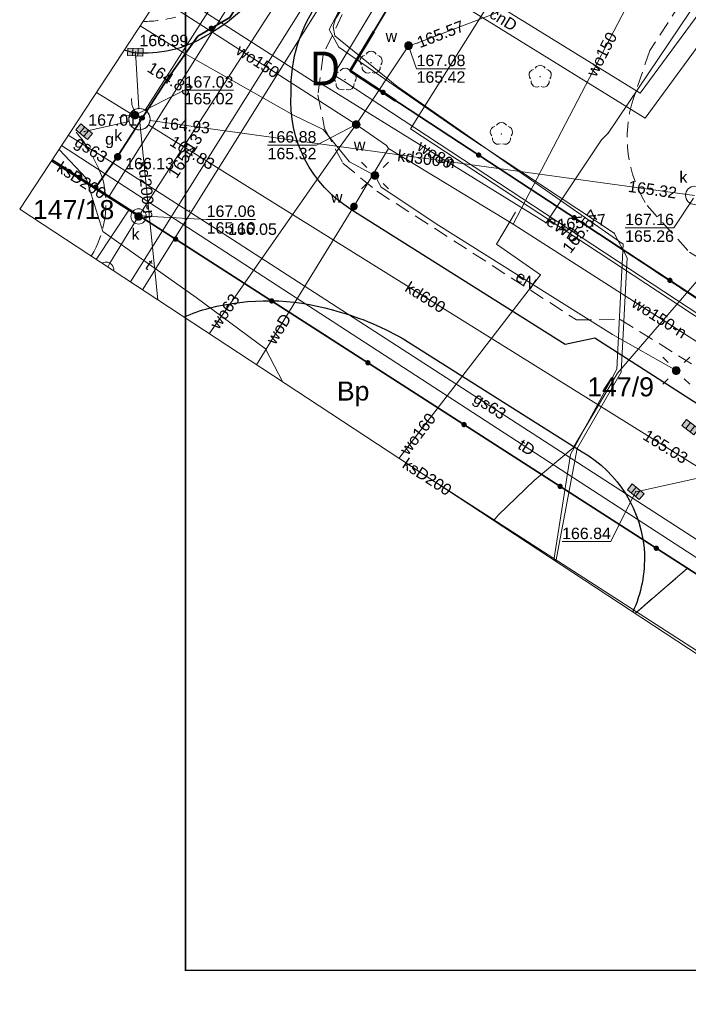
# Model space of a CAD drawing. Extents: x 7513272 to 7513487, y 5698927 to 5699090.
# Tile 1 of 12: x 7513272 to 7513316, y 5698927 to 5698992. Entities that reach past the tile are written whole.
import ezdxf
from ezdxf.enums import TextEntityAlignment as Align

# ---------------------------------------------------------------- set-up
doc = ezdxf.new("R2010")
doc.units = 0
doc.header["$PDSIZE"] = 0.75
doc.linetypes.add('PRZER2-1', pattern=[3, 2, -1])
doc.linetypes.add('PRZER3-1', pattern=[4, 3, -1])
doc.layers.get('0').update_dxf_attribs({"linetype": 'CONTINUOUS'})
for name, color, linetype, lineweight in [('1 cienka', 7, 'CONTINUOUS', 9), ('GUPGSH_O', 7, 'CONTINUOUS', 0), ('opisy', 80, 'CONTINUOUS', 5), ('RAMKA', 7, 'CONTINUOUS', 0)]:
    doc.layers.add(name, color=color, linetype=linetype, lineweight=lineweight)
for name, color, linetype, lineweight, true_color in [('GEPPGD', 7, 'CONTINUOUS', 18, 0x0a0909), ('GESDZI', 7, 'CONTINUOUS', 18, 0x008000), ('GESDZI_O', 7, 'CONTINUOUS', 0, 0x008000), ('GESKLU', 7, 'PRZER3-1', 18, 0x008000), ('GESKLU_O', 7, 'CONTINUOUS', 0, 0x008000), ('GI_OUTLINE', 7, 'CONTINUOUS', 0, 0xa5007c), ('GSLKBR', 7, 'CONTINUOUS', 18, 0x0a0909), ('GSLKOC', 7, 'PRZER2-1', 18, 0x0a0909), ('GSLKOG', 7, 'CONTINUOUS', 35, 0x0a0909), ('GSLKOU', 7, 'PRZER3-1', 18, 0x0a0909), ('GSLKRW', 7, 'CONTINUOUS', 25, 0x0a0909), ('GSPRDL', 7, 'CONTINUOUS', 18, 0x008000), ('GULCNP', 7, 'CONTINUOUS', 18, 0xd200d2), ('GULCNP_O', 7, 'CONTINUOUS', 0, 0xd200d2), ('GULENN', 1, 'CONTINUOUS', 18, 0xff0000), ('GULENN_O', 1, 'CONTINUOUS', 0, 0xff0000), ('GULEWN', 1, 'CONTINUOUS', 18, 0xff0000), ('GULEWN_O', 1, 'CONTINUOUS', 0, 0xff0000), ('GULGSP', 7, 'CONTINUOUS', 18, 0xbfbf00), ('GULGSP_O', 7, 'CONTINUOUS', 0, 0xbfbf00), ('GULKDP', 7, 'CONTINUOUS', 18, 0x803300), ('GULKDP_O', 7, 'CONTINUOUS', 0, 0x803300), ('GULKSP', 7, 'CONTINUOUS', 18, 0x803300), ('GULKSP_O', 7, 'CONTINUOUS', 0, 0x803300), ('GULTPR', 7, 'CONTINUOUS', 18, 0xff9100), ('GULTPR_O', 7, 'CONTINUOUS', 0, 0xff9100), ('GULWOP', 5, 'CONTINUOUS', 18, 0x0000ff), ('GULWOP_O', 5, 'CONTINUOUS', 0, 0x0000ff), ('GUPGNP', 7, 'CONTINUOUS', 18, 0xbfbf00), ('GUPGZA_O', 7, 'CONTINUOUS', 0, 0x0a0909), ('GUPISL', 7, 'CONTINUOUS', 18, 0x0a0909), ('GUPKDN', 7, 'CONTINUOUS', 18, 0x803300), ('GUPKKS', 7, 'CONTINUOUS', 18, 0x0a0909), ('GUPKSD', 7, 'CONTINUOUS', 18, 0x803300), ('GUPKSH_O', 7, 'CONTINUOUS', 0, 0x803300), ('GUPKWZ', 7, 'CONTINUOUS', 18, 0x0a0909), ('GUPKWZ_O', 7, 'CONTINUOUS', 0, 0x0a0909), ('GUPWSD', 5, 'CONTINUOUS', 18, 0x0000ff), ('GUPWSD_O', 5, 'CONTINUOUS', 0, 0x0000ff), ('GUPWSH_O', 5, 'CONTINUOUS', 0, 0x0000ff), ('GUPWZA_O', 7, 'CONTINUOUS', 0, 0x0a0909), ('GUSIKP', 7, 'CONTINUOUS', 18, 0x0a0909)]:
    doc.layers.add(name, color=color, linetype=linetype, lineweight=lineweight, true_color=true_color)
for name, color, linetype, true_color in [('GUPESH', 1, 'CONTINUOUS', 0xff0000), ('GUPGZA', 7, 'CONTINUOUS', 0x0a0909), ('GUPKSH', 7, 'CONTINUOUS', 0x803300), ('GUPWSH', 5, 'CONTINUOUS', 0x0000ff), ('GUPWZA', 7, 'CONTINUOUS', 0x0a0909)]:
    doc.layers.add(name, color=color, linetype=linetype, true_color=true_color)
doc.layers.add('GUPGSH', color=7, linetype='CONTINUOUS')
doc.styles.add('GEO-INFO', font='arial.ttf')

# ---------------------------------------------------------------- blocks, each defined once
blk = doc.blocks.new('SPDLP')
blk.add_hatch(color=0).paths.add_polyline_path([(-0.09, 0), (-0.085595, -0.027812), (-0.072812, -0.052901), (-0.052901, -0.072812), (-0.027812, -0.085595), (0, -0.09), (0.027812, -0.085595), (0.052901, -0.072812), (0.072812, -0.052901), (0.085595, -0.027812), (0.09, 0), (0.085595, 0.027812), (0.072812, 0.052901), (0.052901, 0.072812), (0.027812, 0.085595), (0, 0.09), (-0.027812, 0.085595), (-0.052901, 0.072812), (-0.072812, 0.052901), (-0.085595, 0.027812)])
at = {"color": 0}
for points in [[(-0.268652, 1.271938), (-0.048001, 1.40916), (0.20623, 1.462858), (0.463525, 1.426585), (0.693003, 1.304695), (0.867117, 1.11182), (0.964971, 0.871109)], [(-1.292703, 0.137547), (-1.355024, 0.389802), (-1.327532, 0.648184), (-1.213525, 0.881678), (-1.026689, 1.062258), (-0.78945, 1.168249), (-0.530282, 1.186929)], [(1.126667, 0.648554), (1.325358, 0.481106), (1.454989, 0.255912), (1.5, 0), (1.454989, -0.255912), (1.325358, -0.481106), (1.126667, -0.648554)], [(-0.530282, -1.186929), (-0.78945, -1.168249), (-1.026689, -1.062258), (-1.213525, -0.881678), (-1.327532, -0.648184), (-1.355024, -0.389802), (-1.292703, -0.137547)], [(0.964971, -0.871109), (0.867117, -1.11182), (0.693003, -1.304695), (0.463525, -1.426585), (0.20623, -1.462858), (-0.048001, -1.40916), (-0.268652, -1.271938)]]:
    blk.add_lwpolyline(points, dxfattribs=at)
blk = doc.blocks.new('KOLO')
blk.add_hatch(color=0).paths.add_polyline_path([(0, 0.5), (-0.12941, 0.482963), (-0.25, 0.433013), (-0.353553, 0.353553), (-0.433013, 0.25), (-0.482963, 0.12941), (-0.5, 0), (-0.482963, -0.12941), (-0.433013, -0.25), (-0.353553, -0.353553), (-0.25, -0.433013), (-0.12941, -0.482963), (0, -0.5), (0.12941, -0.482963), (0.25, -0.433013), (0.353553, -0.353553), (0.433013, -0.25), (0.482963, -0.12941), (0.5, 0), (0.482963, 0.12941), (0.433013, 0.25), (0.353553, 0.353553), (0.25, 0.433013), (0.12941, 0.482963)])
blk = doc.blocks.new('SLBRA')
at = {"color": 0}
for points in [[(0, 0), (-0.068148, -0.517638), (-0.267949, -1), (-0.585786, -1.414214), (-1, -1.732051)], [(1, -1.732051), (0.585786, -1.414214), (0.267949, -1), (0.068148, -0.517638), (0, 0)]]:
    blk.add_lwpolyline(points, dxfattribs=at)
blk = doc.blocks.new('OKRAG_PELNY')
at = {"true_color": 0xffffff}
blk.add_hatch(color=7, dxfattribs=at).paths.add_polyline_path([(0, 0.5), (-0.12941, 0.482963), (-0.25, 0.433013), (-0.353553, 0.353553), (-0.433013, 0.25), (-0.482963, 0.12941), (-0.5, 0), (-0.482963, -0.12941), (-0.433013, -0.25), (-0.353553, -0.353553), (-0.25, -0.433013), (-0.12941, -0.482963), (0, -0.5), (0.12941, -0.482963), (0.25, -0.433013), (0.353553, -0.353553), (0.433013, -0.25), (0.482963, -0.12941), (0.5, 0), (0.482963, 0.12941), (0.433013, 0.25), (0.353553, 0.353553), (0.25, 0.433013), (0.12941, 0.482963)])
at = {"color": 0}
blk.add_lwpolyline([(0.5, 0), (0.482963, -0.12941), (0.433013, -0.25), (0.353553, -0.353553), (0.25, -0.433013), (0.12941, -0.482963), (0, -0.5), (-0.12941, -0.482963), (-0.25, -0.433013), (-0.353553, -0.353553), (-0.433013, -0.25), (-0.482963, -0.12941), (-0.5, 0), (-0.482963, 0.12941), (-0.433013, 0.25), (-0.353553, 0.353553), (-0.25, 0.433013), (-0.12941, 0.482963), (0, 0.5), (0.12941, 0.482963), (0.25, 0.433013), (0.353553, 0.353553), (0.433013, 0.25), (0.482963, 0.12941)], close=True, dxfattribs=at)
blk = doc.blocks.new('SUSM01_01')
at = {"true_color": 0xffffff}
blk.add_hatch(color=7, dxfattribs=at).paths.add_polyline_path([(0.025882, -0.096593), (0.05, -0.086603), (0.076604, -0.064279), (0.093969, -0.034202), (0.1, 0), (0.095557, 0.029476), (0.082624, 0.056332), (0.062349, 0.078183), (0.036534, 0.093087), (0.007473, 0.09972), (-0.022252, 0.097493), (-0.05, 0.086603), (-0.073305, 0.068017), (-0.090097, 0.043388), (-0.098883, 0.014904), (-0.098883, -0.014904), (-0.090097, -0.043388), (-0.073305, -0.068017), (-0.05, -0.086603), (-0.025882, -0.096593), (0, -0.1), (0.025882, -0.096593), (0.1, 0), (0.093969, -0.034202), (0.076604, -0.064279), (0.05, -0.086603), (0.025882, -0.096593), (0, -0.1), (-0.025882, -0.096593), (-0.05, -0.086603), (-0.073305, -0.068017), (-0.090097, -0.043388), (-0.098883, -0.014904), (-0.098883, 0.014904), (-0.090097, 0.043388), (-0.073305, 0.068017), (-0.05, 0.086603), (-0.022252, 0.097493), (0.007473, 0.09972), (0.036534, 0.093087), (0.062349, 0.078183), (0.082624, 0.056332), (0.095557, 0.029476)])
at = {"color": 0}
for points in [[(-0.353553, 0.353553), (-0.212132, 0.212132)], [(0.353553, 0.353553), (0.212132, 0.212132)], [(-0.353553, -0.353553), (-0.212132, -0.212132)], [(0.353553, -0.353553), (0.212132, -0.212132)]]:
    blk.add_lwpolyline(points, dxfattribs=at)
blk.add_lwpolyline([(0.1, 0), (0.093969, -0.034202), (0.076604, -0.064279), (0.05, -0.086603), (0.025882, -0.096593), (0, -0.1), (-0.025882, -0.096593), (-0.05, -0.086603), (-0.073305, -0.068017), (-0.090097, -0.043388), (-0.098883, -0.014904), (-0.098883, 0.014904), (-0.090097, 0.043388), (-0.073305, 0.068017), (-0.05, 0.086603), (-0.022252, 0.097493), (0.007473, 0.09972), (0.036534, 0.093087), (0.062349, 0.078183), (0.082624, 0.056332), (0.095557, 0.029476)], close=True, dxfattribs=at)
blk = doc.blocks.new('POINT')
at = {"color": 0}
blk.add_point((0, 0), dxfattribs=at)
blk = doc.blocks.new('SUUS05')
at = {"true_color": 0xffffff}
blk.add_hatch(color=7, dxfattribs=at).paths.add_polyline_path([(-0.5, 0.25), (-0.5, -0.25), (0.5, -0.25), (0.5, 0.25)])
at = {"color": 0}
blk.add_lwpolyline([(0.5, -0.25), (-0.5, -0.25), (-0.5, 0.25), (0.5, 0.25)], close=True, dxfattribs=at)
for points in [[(-0.175, -0.25), (-0.175, 0.25)], [(0.175, -0.25), (0.175, 0.25)]]:
    blk.add_lwpolyline(points, dxfattribs=at)
blk = doc.blocks.new('EPPGN')
blk.add_hatch(color=0).paths.add_polyline_path([(-0.09, 0), (-0.085595, -0.027812), (-0.072812, -0.052901), (-0.052901, -0.072812), (-0.027812, -0.085595), (0, -0.09), (0.027812, -0.085595), (0.052901, -0.072812), (0.072812, -0.052901), (0.085595, -0.027812), (0.09, 0), (0.085595, 0.027812), (0.072812, 0.052901), (0.052901, 0.072812), (0.027812, 0.085595), (0, 0.09), (-0.027812, 0.085595), (-0.052901, 0.072812), (-0.072812, 0.052901), (-0.085595, 0.027812)])

msp = doc.modelspace()

# ---------------------------------------------------------------- linework, layer by layer
at = {"layer": '1 cienka', "lineweight": 50}
for q in [(7513294.895, 5698991.053, 10.18), (7513296.341, 5698986.507, 10.18)]:
    msp.add_line((7513293.345, 5698988.471, 10.16), q, dxfattribs=at)
at = {"layer": 'GESDZI', "linetype": 'Continuous', "elevation": 10.3}
msp.add_lwpolyline([(7513371.83, 5698997.098), (7513399.158, 5699039.406), (7513399.398, 5699040.166), (7513399.468, 5699040.386), (7513396.318, 5699042.406), (7513390.698, 5699046.025), (7513380.559, 5699052.534), (7513374.78, 5699056.254), (7513365.14, 5699062.452), (7513357.461, 5699067.402), (7513357.171, 5699066.942), (7513344.252, 5699046.805), (7513346.052, 5699045.675), (7513335.093, 5699028.378), (7513321.984, 5699035.976), (7513293.345, 5698988.471), (7513344.651, 5698954.767), (7513356.561, 5698973.129)], close=True, dxfattribs=at)
for points in [[(7513344.651, 5698954.767), (7513293.345, 5698988.471), (7513321.984, 5699035.976), (7513328.213, 5699046.485), (7513319.504, 5699052.226)], [(7513273.797, 5698982.644), (7513277.536, 5698980.241), (7513315.104, 5699040.045), (7513315.407, 5699045.989)], [(7513315.407, 5699045.989), (7513315.104, 5699040.045), (7513277.536, 5698980.241), (7513278.856, 5698979.391), (7513315.483, 5698955.845), (7513321.623, 5698951.895), (7513336.561, 5698942.286), (7513337.861, 5698944.296), (7513344.651, 5698954.767)], [(7513273.797, 5698982.644), (7513277.536, 5698980.241), (7513278.856, 5698979.391), (7513276.688, 5698976.087)], [(7513312.038, 5698952.866), (7513315.483, 5698955.845), (7513278.856, 5698979.391), (7513276.688, 5698976.087)], [(7513312.038, 5698952.866), (7513315.483, 5698955.845), (7513321.623, 5698951.895), (7513318.12, 5698948.871)]]:
    msp.add_lwpolyline(points, dxfattribs=at)
at = {"layer": 'GESKLU', "linetype": 'PRZER3-1', "lineweight": 18, "ltscale": 0.5, "elevation": 10.16}
for points in [[(7513277.536, 5698980.241), (7513278.856, 5698979.391), (7513315.483, 5698955.845), (7513321.623, 5698951.895), (7513336.561, 5698942.286), (7513337.861, 5698944.296), (7513344.651, 5698954.767), (7513293.345, 5698988.471), (7513321.984, 5699035.976), (7513335.093, 5699028.378), (7513346.052, 5699045.675), (7513344.252, 5699046.805), (7513357.171, 5699066.942), (7513357.461, 5699067.402), (7513355.741, 5699068.501), (7513350.982, 5699071.561), (7513346.182, 5699074.65), (7513341.382, 5699077.74), (7513337.782, 5699080.051)], [(7513273.797, 5698982.644), (7513277.536, 5698980.241)], [(7513273.797, 5698982.644), (7513277.536, 5698980.241), (7513278.856, 5698979.391)], [(7513278.856, 5698979.391), (7513315.483, 5698955.845), (7513312.038, 5698952.866)], [(7513312.038, 5698952.866), (7513315.483, 5698955.845), (7513321.623, 5698951.895), (7513318.12, 5698948.871)]]:
    msp.add_lwpolyline(points, dxfattribs=at)
msp.add_lwpolyline([(7513371.83, 5698997.098), (7513399.158, 5699039.406), (7513399.398, 5699040.166), (7513399.468, 5699040.386), (7513396.318, 5699042.406), (7513390.698, 5699046.025), (7513380.559, 5699052.534), (7513374.78, 5699056.254), (7513365.14, 5699062.452), (7513357.461, 5699067.402), (7513357.171, 5699066.942), (7513344.252, 5699046.805), (7513346.052, 5699045.675), (7513335.093, 5699028.378), (7513321.984, 5699035.976), (7513293.345, 5698988.471), (7513344.651, 5698954.767), (7513356.561, 5698973.129)], close=True, dxfattribs=at)
at = {"layer": 'GI_OUTLINE', "color": 224, "linetype": 'Continuous', "true_color": 0xa5007c, "elevation": 100}
msp.add_lwpolyline([(7513344.406, 5699090.134), (7513423.807, 5699037.977), (7513351.062, 5698927.233), (7513271.66, 5698979.39)], close=True, dxfattribs=at)
at = {"layer": 'GSLKBR', "linetype": 'Continuous', "elevation": 10.18}
msp.add_lwpolyline([(7513281.356, 5698987.94), (7513277.996, 5698982.711)], dxfattribs=at)
at = {"layer": 'GSLKOC', "linetype": 'PRZER2-1', "lineweight": 18, "ltscale": 0.5, "elevation": 10.18}
for points in [[(7513329.814, 5699008.994), (7513326.672, 5699010.861, -0.23579), (7513324.142, 5699010.212), (7513320.582, 5699012.327), (7513317.166, 5699006.847), (7513319.331, 5699005.021, -0.389322), (7513319.908, 5699000.456), (7513313.018, 5698989.809), (7513311.911, 5698986.589, 0.221462), (7513312.826, 5698979.641), (7513315.617, 5698976.565), (7513329.665, 5698967.867, 0.12767), (7513335.952, 5698967.142, -0.08952), (7513340.996, 5698965.535), (7513348.76, 5698960.92)], [(7513279.754, 5698991.713, 0.06773), (7513281.898, 5698991.995)]]:
    msp.add_lwpolyline(points, format="xyb", dxfattribs=at)
for points in [[(7513292.826, 5698992.167), (7513291.57, 5698989.512)], [(7513291.57, 5698989.512), (7513291.232, 5698986.905)], [(7513291.232, 5698986.905), (7513291.667, 5698984.684)], [(7513291.667, 5698984.684), (7513292.875, 5698982.415)], [(7513292.875, 5698982.415), (7513295.097, 5698980.581)], [(7513295.097, 5698980.581), (7513308.19, 5698972.134)], [(7513308.19, 5698972.134), (7513311.066, 5698972.152)], [(7513311.066, 5698972.152), (7513321.357, 5698965.78)]]:
    msp.add_lwpolyline(points, dxfattribs=at)
at = {"layer": 'GSLKOG', "linetype": 'Continuous', "elevation": 10.18}
for points in [[(7513315.11, 5699039.94), (7513304.599, 5699023.347), (7513303.931, 5699020.437), (7513285.457, 5698991.965), (7513283.357, 5698990.749), (7513281.356, 5698987.94), (7513277.996, 5698982.711), (7513276.656, 5698980.841)], [(7513341.21, 5698949.14), (7513344.841, 5698954.727), (7513293.345, 5698988.471), (7513321.94, 5699036.11)], [(7513273.791, 5698982.634), (7513336.561, 5698942.286)]]:
    msp.add_lwpolyline(points, dxfattribs=at)
at = {"layer": 'GSLKOU', "linetype": 'PRZER3-1', "lineweight": 18, "ltscale": 0.5, "elevation": 10.18}
for points in [[(7513275.149, 5698984.701, -0.096007), (7513277.094, 5698981.426)], [(7513277.094, 5698981.426, -0.204), (7513276.355, 5698976.306)]]:
    msp.add_lwpolyline(points, format="xyb", dxfattribs=at)
at = {"layer": 'GSLKRW', "linetype": 'Continuous', "lineweight": 25, "elevation": 10.18}
for points in [[(7513340.931, 5698949.03), (7513337.225, 5698951.358), (7513336.589, 5698953.477), (7513309.397, 5698970.938), (7513307.453, 5698970.514), (7513293.398, 5698979.376, -0.276758), (7513289.475, 5698987.003, -0.168315), (7513291.384, 5698993.148), (7513302.317, 5699010.034), (7513315.512, 5699030.236)], [(7513303.742, 5699019.278), (7513287.86, 5698994.382, -0.120186), (7513283.854, 5698990.741, -0.161795), (7513279.159, 5698989.658), (7513278.509, 5698989.816)], [(7513282.43, 5698972.315, -0.042845), (7513284.095, 5698972.902, -0.135025), (7513292.179, 5698972.781, -0.06858), (7513296.754, 5698970.927), (7513308.572, 5698963.481, -0.253824), (7513312.653, 5698956.845, -0.116454), (7513311.893, 5698952.962)]]:
    msp.add_lwpolyline(points, format="xyb", dxfattribs=at)
at = {"layer": 'GULCNP', "linetype": 'Continuous', "elevation": 10.18}
for points in [[(7513287.184, 5699003.023), (7513291.186, 5699000.249), (7513295.195, 5698997.62), (7513312.374, 5698987.012), (7513323.753, 5699002.461), (7513334.197, 5698999.129)], [(7513333.456, 5698997.962), (7513324.233, 5699001.102), (7513312.704, 5698985.372), (7513294.555, 5698996.61), (7513290.536, 5698999.239), (7513286.481, 5699001.954)]]:
    msp.add_lwpolyline(points, dxfattribs=at)
at = {"layer": 'GULENN', "linetype": 'Continuous', "elevation": 10.18}
for points in [[(7513322.904, 5699040.015), (7513321.624, 5699037.686), (7513319.514, 5699035.006), (7513315.304, 5699028.557), (7513314.383, 5699026.838), (7513309.854, 5699018.388), (7513308.734, 5699018.098), (7513308.734, 5699018.098), (7513309.174, 5699017.158), (7513300.045, 5699003.299), (7513298.885, 5699002.799), (7513298.885, 5699002.799), (7513299.145, 5699001.909), (7513292.54, 5698992.259), (7513291.971, 5698991.176), (7513292.605, 5698990.021), (7513300.805, 5698984.342), (7513310.674, 5698977.823), (7513311.534, 5698976.203), (7513311.122, 5698968.694), (7513308.249, 5698963.686), (7513306.845, 5698956.278)], [(7513279.569, 5698991.43), (7513282.566, 5698989.57), (7513289.625, 5698985.571), (7513291.565, 5698984.621), (7513293.295, 5698982.501), (7513294.975, 5698981.602), (7513294.975, 5698981.602), (7513295.385, 5698980.842), (7513299.165, 5698978.322), (7513310.564, 5698971.183), (7513314.743, 5698968.804)]]:
    msp.add_lwpolyline(points, dxfattribs=at)
at = {"layer": 'GULEWN', "linetype": 'Continuous', "elevation": 10.18}
for points in [[(7513412.437, 5699045.446), (7513405.226, 5699035.313), (7513395.327, 5699019.265), (7513392.52, 5699014.999), (7513385.178, 5699003.574), (7513381.33, 5698997.361), (7513376.294, 5698989.807), (7513351.088, 5698949.958), (7513343.543, 5698954.538), (7513292.932, 5698987.786), (7513292.247, 5698988.199), (7513292.66, 5698988.884), (7513303.76, 5699007.297), (7513311.408, 5699020.89), (7513311.192, 5699021.107), (7513307.05, 5699025.277), (7513303.37, 5699027.664)], [(7513306.72, 5698956.36), (7513307.795, 5698963.309), (7513310.842, 5698968.899), (7513311.263, 5698977.106), (7513296.413, 5698987.474), (7513292.351, 5698990.763), (7513292.232, 5698991.389), (7513292.382, 5698991.873), (7513293.205, 5698993.169), (7513301.092, 5699004.981), (7513311.192, 5699021.107)], [(7513317.447, 5699019.364), (7513314.547, 5699013.811), (7513312.064, 5699009.677), (7513305.367, 5699000.033), (7513302.311, 5698992.656), (7513297.312, 5698984.675), (7513317.337, 5698971.507), (7513335.433, 5698959.749), (7513349.079, 5698950.877), (7513350.345, 5698950.177), (7513353.06, 5698948.604), (7513361.247, 5698942.739)]]:
    msp.add_lwpolyline(points, dxfattribs=at)
at = {"layer": 'GULGSP', "linetype": 'Continuous', "elevation": 10.18}
for points in [[(7513277.831, 5698982.384), (7513274.851, 5698984.247)], [(7513341.754, 5698937.368), (7513338.114, 5698943.317), (7513320.446, 5698954.896), (7513284.58, 5698978.084), (7513277.831, 5698982.384)]]:
    msp.add_lwpolyline(points, dxfattribs=at)
at = {"layer": 'GULKDP', "linetype": 'Continuous', "elevation": 10.18}
for points in [[(7513279.897, 5698985.89), (7513295.887, 5699010.914)], [(7513279.477, 5698985.999), (7513279.272, 5698989.348), (7513279.248, 5698989.697)], [(7513276.693, 5698987.052), (7513278.925, 5698985.669)], [(7513275.893, 5698984.48), (7513276.199, 5698984.55), (7513278.837, 5698985.146)], [(7513279.52, 5698985.3), (7513280.722, 5698973.437)], [(7513280.214, 5698985.211), (7513315.95, 5698980.3)], [(7513280.114, 5698984.93), (7513316.456, 5698962.3)], [(7513312.086, 5698960.855), (7513312.393, 5698960.925), (7513316.366, 5698961.782)]]:
    msp.add_lwpolyline(points, dxfattribs=at)
at = {"layer": 'GULKSP', "linetype": 'Continuous', "elevation": 10.18}
for points in [[(7513278.922, 5698974.62), (7513305.988, 5699017.78), (7513324.3, 5699046.56), (7513318.396, 5699050.539)], [(7513277.435, 5698975.597), (7513277.586, 5698975.852), (7513279.196, 5698978.491), (7513279.46, 5698978.92), (7513290.886, 5698996.64), (7513291.16, 5698997.06), (7513291.425, 5698997.48), (7513299.915, 5699010.698), (7513300.19, 5699011.12), (7513300.455, 5699011.538), (7513301.515, 5699013.188), (7513301.78, 5699013.61), (7513302.055, 5699014.028), (7513303.325, 5699015.998), (7513303.59, 5699016.42)], [(7513279.46, 5698978.92), (7513279.036, 5698979.181), (7513273.737, 5698982.552)], [(7513319.47, 5698948.25), (7513297.584, 5698962.361)]]:
    msp.add_lwpolyline(points, dxfattribs=at)
at = {"layer": 'GULTPR', "linetype": 'Continuous', "elevation": 10.18}
for points in [[(7513288.937, 5698968.041), (7513287.795, 5698970.232), (7513283.236, 5698973.602), (7513277.106, 5698977.931), (7513276.026, 5698981.421), (7513274.24, 5698983.318)], [(7513339.031, 5698935.136), (7513338.129, 5698940.756), (7513336.265, 5698943.355), (7513336.237, 5698943.437), (7513274.413, 5698983.581)], [(7513302.762, 5698958.96), (7513303.084, 5698959.344), (7513305.414, 5698961.594), (7513307.984, 5698963.744), (7513310.894, 5698968.644), (7513316.673, 5698975.333), (7513320.093, 5698980.563), (7513334.222, 5698971.936), (7513341.462, 5698983.076), (7513355.567, 5698974.03), (7513353.661, 5698970.378), (7513333.881, 5698940.416), (7513333.018, 5698939.085)]]:
    msp.add_lwpolyline(points, dxfattribs=at)
at = {"layer": 'GULWOP', "linetype": 'Continuous', "elevation": 10.18}
for points in [[(7513279.712, 5698974.101), (7513324.434, 5699045.555), (7513317.987, 5699049.916)], [(7513293.749, 5698984.943), (7513297.18, 5698990.12), (7513297.777, 5698990.298), (7513305.318, 5698993.202), (7513320.883, 5699019.47)], [(7513304.042, 5698978.416), (7513315.664, 5699000.701), (7513321.895, 5699011.277)], [(7513281.245, 5698993.982), (7513290.915, 5698987.771), (7513291.64, 5698987.5), (7513306.2, 5698978.49), (7513309.834, 5698983.942), (7513310.27, 5698984.38), (7513316.934, 5698994.262), (7513319.604, 5698998.621), (7513325.553, 5698995.003), (7513328.374, 5698993.516)], [(7513280.783, 5698993.278), (7513293.749, 5698984.943)], [(7513284.088, 5698971.226), (7513292.7, 5698983.5), (7513293.749, 5698984.943)], [(7513293.749, 5698984.943), (7513295.735, 5698983.561), (7513295.854, 5698983.372), (7513304.042, 5698978.416), (7513323.243, 5698966.125), (7513338.622, 5698956.576), (7513345.85, 5698951.93), (7513346.541, 5698950.777), (7513337.552, 5698936.107)], [(7513295.854, 5698983.372), (7513293.595, 5698979.572), (7513287.202, 5698969.181)], [(7513296.543, 5698963.045), (7513305.83, 5698975.09), (7513302.94, 5698977.09), (7513304.19, 5698979.19)]]:
    msp.add_lwpolyline(points, dxfattribs=at)
at = {"layer": 'GUPKDN', "lineweight": 18, "elevation": 10.28, "flags": 128}
msp.add_lwpolyline([(7513279.52, 5698986, -0.57735), (7513280.126, 5698984.95, -1.732051)], format="xyb", close=True, dxfattribs=at)
at = {"layer": 'GUPKSH_O', "linetype": 'Continuous', "lineweight": 0, "elevation": 10.8, "flags": 128}
for points in [[(7513285.687, 5698987.193), (7513282.484, 5698987.193), (7513279.224, 5698985.564)], [(7513282.484, 5698987.193), (7513285.687, 5698987.193)], [(7513311.39, 5698978.173), (7513314.593, 5698978.173), (7513315.866, 5698980.116)], [(7513287.133, 5698978.714), (7513283.929, 5698978.714), (7513279.52, 5698978.962)], [(7513287.133, 5698978.714), (7513283.929, 5698978.714), (7513279.52, 5698978.962)], [(7513283.929, 5698978.714), (7513287.133, 5698978.714)], [(7513283.929, 5698978.714), (7513287.133, 5698978.714)], [(7513311.39, 5698978.173), (7513314.593, 5698978.173)], [(7513307.252, 5698957.583), (7513310.455, 5698957.583), (7513312.081, 5698960.86)]]:
    msp.add_lwpolyline(points, dxfattribs=at)
at = {"layer": 'GUPWSH_O', "linetype": 'Continuous', "lineweight": 0, "elevation": 10.8, "flags": 128}
for points in [[(7513300.906, 5698988.607), (7513297.703, 5698988.607), (7513297.18, 5698990.12)], [(7513297.703, 5698988.607), (7513300.906, 5698988.607)], [(7513287.928, 5698983.591), (7513291.131, 5698983.591), (7513293.749, 5698984.943)], [(7513287.928, 5698983.591), (7513291.131, 5698983.591)]]:
    msp.add_lwpolyline(points, dxfattribs=at)
at = {"layer": 'GUSIKP', "color": 36, "linetype": 'Continuous', "true_color": 0x803300, "elevation": 10.22}
for points in [[(7513279.52, 5698986, -1), (7513279.52, 5698984.6, -1)], [(7513315.95, 5698979.7, -1), (7513315.95, 5698980.9, -1)], [(7513279.46, 5698978.42, -1), (7513279.46, 5698979.42, -1)]]:
    msp.add_lwpolyline(points, format="xyb", close=True, dxfattribs=at)
msp.add_lwpolyline([(7513277.06, 5698975.841, -0.143378), (7513277.33, 5698975.92, -0.461391), (7513277.824, 5698975.341)], format="xyb", dxfattribs=at)
at = {"layer": 'RAMKA', "color": 0, "const_width": 0.09, "flags": 128}
msp.add_lwpolyline([(7513282.541, 5698929.469), (7513486.541, 5698929.469), (7513486.541, 5699071.969), (7513282.541, 5699071.969), (7513282.541, 5698929.469)], dxfattribs=at)

# ---------------------------------------------------------------- block references
at = {"layer": 'GEPPGD', "color": 96, "true_color": 0x008000, "xscale": 0.5, "yscale": 0.5, "rotation": 90}
for p in [(7513293.345, 5698988.471, 10.32), (7513277.536, 5698980.241, 10.32), (7513278.856, 5698979.391, 10.32), (7513315.483, 5698955.845, 10.32)]:
    msp.add_blockref('EPPGN', p, dxfattribs=at)
at = {"layer": 'GSLKBR', "xscale": 0.75, "yscale": 0.75, "rotation": 237.2803033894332}
msp.add_blockref('SLBRA', (7513279.676, 5698985.326, 10.18), dxfattribs=at)
at = {"layer": 'GSLKOG', "xscale": 0.35, "yscale": 0.35, "rotation": 90}
for p in [(7513284.235, 5698991.258, 10.18), (7513295.506, 5698987.055, 10.18), (7513279.715, 5698985.386, 10.18), (7513301.78, 5698982.944, 10.18), (7513275.58, 5698981.484, 10.18), (7513276.656, 5698980.841, 10.18), (7513308.053, 5698978.833, 10.18), (7513281.889, 5698977.429, 10.18), (7513314.326, 5698974.723, 10.18), (7513288.198, 5698973.373, 10.18), (7513294.507, 5698969.318, 10.18), (7513300.816, 5698965.263, 10.18), (7513307.125, 5698961.207, 10.18), (7513313.434, 5698957.152, 10.18)]:
    msp.add_blockref('KOLO', p, dxfattribs=at)
at = {"layer": 'GSPRDL', "xscale": 0.5, "yscale": 0.5, "rotation": 90}
for p in [(7513294.721, 5698989.003, 10.12), (7513293.012, 5698987.901, 10.12), (7513305.814, 5698988.081, 10.12), (7513303.274, 5698984.332, 10.12)]:
    msp.add_blockref('SPDLP', p, dxfattribs=at)
at = {"layer": 'GUPESH', "xscale": 0.09, "yscale": 0.09, "rotation": 90}
for p in [(7513300.805, 5698984.342, 10.24), (7513310.674, 5698977.823, 10.24)]:
    msp.add_blockref('KOLO', p, dxfattribs=at)
at = {"layer": 'GUPGNP', "rotation": 90}
msp.add_blockref('POINT', (7513282.816, 5698979.321, 10.24), dxfattribs=at)
at = {"layer": 'GUPGSH', "xscale": 0.09, "yscale": 0.09, "rotation": 90}
for p in [(7513277.831, 5698982.384, 10.24), (7513284.58, 5698978.084, 10.24)]:
    msp.add_blockref('KOLO', p, dxfattribs=at)
at = {"layer": 'GUPGZA', "xscale": 0.5, "yscale": 0.5, "rotation": 337.0897740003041}
msp.add_blockref('KOLO', (7513278.088, 5698982.827, 10.24), dxfattribs=at)
at = {"layer": 'GUPISL', "rotation": 90}
for name, p, xscale, yscale in [('SUSM01_01', (7513294.975, 5698981.602, 10.24), 2.5, 2.5), ('OKRAG_PELNY', (7513294.975, 5698981.602, 10.24), 0.5, 0.5), ('SUSM01_01', (7513314.743, 5698968.804, 10.24), 2.5, 2.5), ('OKRAG_PELNY', (7513314.743, 5698968.804, 10.24), 0.5, 0.5)]:
    msp.add_blockref(name, p, dxfattribs=dict(at, xscale=xscale, yscale=yscale))
at = {"layer": 'GUPKKS'}
for p, rotation in [((7513279.248, 5698989.697, 10.24), 357.6628775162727), ((7513275.893, 5698984.48, 10.24), 320.0873567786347), ((7513315.664, 5698965.1, 10.24), 321.8285495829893), ((7513312.086, 5698960.855, 10.24), 320.4263800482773)]:
    msp.add_blockref('SUUS05', p, dxfattribs=dict(at, rotation=rotation))
at = {"layer": 'GUPKSD', "xscale": 0.5, "yscale": 0.5, "rotation": 90}
msp.add_blockref('POINT', (7513279.52, 5698985.3, 10.24), dxfattribs=at)
at = {"layer": 'GUPKSH', "xscale": 0.09, "yscale": 0.09, "rotation": 90}
for p in [(7513279.248, 5698989.697, 10.24), (7513279.272, 5698989.348, 10.24), (7513278.925, 5698985.669, 10.24), (7513279.196, 5698985.801, 10.24), (7513279.477, 5698985.999, 10.24), (7513279.897, 5698985.89, 10.24), (7513278.837, 5698985.146, 10.24), (7513279.224, 5698985.564, 10.24), (7513280.214, 5698985.211, 10.24), (7513275.893, 5698984.48, 10.24), (7513276.199, 5698984.55, 10.24), (7513280.114, 5698984.93, 10.24), (7513315.356, 5698980.382, 10.24), (7513279.036, 5698979.181, 10.24), (7513279.456, 5698978.921, 10.24), (7513279.196, 5698978.491, 10.24), (7513277.586, 5698975.852, 10.24), (7513312.086, 5698960.855, 10.24), (7513312.393, 5698960.925, 10.24)]:
    msp.add_blockref('KOLO', p, dxfattribs=at)
at = {"layer": 'GUPKWZ', "xscale": 0.5, "yscale": 0.5, "rotation": 90}
for p in [(7513279.224, 5698985.564, 10.25), (7513279.456, 5698978.921, 10.25)]:
    msp.add_blockref('OKRAG_PELNY', p, dxfattribs=at)
at = {"layer": 'GUPWSD', "xscale": 0.5, "yscale": 0.5, "rotation": 90}
for p in [(7513297.18, 5698990.12, 10.24), (7513293.749, 5698984.943, 10.24)]:
    msp.add_blockref('OKRAG_PELNY', p, dxfattribs=at)
at = {"layer": 'GUPWSH', "xscale": 0.09, "yscale": 0.09, "rotation": 90}
for p in [(7513297.777, 5698990.298, 10.24), (7513297.18, 5698990.12, 10.24), (7513291.64, 5698987.5, 10.24), (7513293.749, 5698984.943, 10.24), (7513310.27, 5698984.38, 10.24), (7513306.2, 5698978.49, 10.24), (7513305.83, 5698975.09, 10.24)]:
    msp.add_blockref('KOLO', p, dxfattribs=at)
at = {"layer": 'GUPWZA', "xscale": 0.5, "yscale": 0.5, "rotation": 90}
msp.add_blockref('KOLO', (7513293.595, 5698979.572, 10.24), dxfattribs=at)

# ---------------------------------------------------------------- texts
at = {"layer": 'GESDZI_O', "lineweight": 0, "style": 'GEO-INFO'}
for s, p in [('147/18', (7513275.201, 5698979.366, 10.8)), ('147/9', (7513311.094, 5698967.739, 10.8))]:
    msp.add_text(s, height=1.25, dxfattribs=at).set_placement(p, align=Align.MIDDLE_CENTER)
at = {"layer": 'GESKLU_O', "lineweight": 0, "style": 'GEO-INFO'}
msp.add_text('Bp', height=1.25, dxfattribs=at).set_placement((7513293.543, 5698967.464, 10.8), align=Align.MIDDLE_CENTER)
at = {"layer": 'GULCNP_O', "lineweight": 0, "style": 'GEO-INFO'}
msp.add_text('cnD', height=0.75, rotation=328.26955, dxfattribs=at).set_placement((7513303.403, 5698991.842, 10.8), align=Align.MIDDLE_CENTER)
at = {"layer": 'GULENN_O', "lineweight": 0, "style": 'GEO-INFO'}
msp.add_text('eN', height=0.75, rotation=327.94313, dxfattribs=at).set_placement((7513304.884, 5698974.74, 10.8), align=Align.MIDDLE_CENTER)
at = {"layer": 'GULEWN_O', "lineweight": 0, "style": 'GEO-INFO'}
msp.add_text('eWD', height=0.75, rotation=326.67302, dxfattribs=at).set_placement((7513307.325, 5698978.091, 10.8), align=Align.MIDDLE_CENTER)
at = {"layer": 'GULGSP_O', "color": 18, "lineweight": 0, "true_color": 0x0a0909, "style": 'GEO-INFO'}
for rotation, p in [(327.97665, (7513276.347, 5698983.312, 10.8)), (327.11704, (7513302.513, 5698966.49, 10.8))]:
    msp.add_text('gs63', height=0.75, rotation=rotation, dxfattribs=at).set_placement(p, align=Align.MIDDLE_CENTER)
at = {"layer": 'GULKDP_O', "lineweight": 0, "style": 'GEO-INFO'}
for s, rotation, p in [('kd300-n', 352.67338, (7513298.338, 5698982.686, 10.8)), ('kd200-n', 275.78778, (7513279.991, 5698980.656, 10.8)), ('kd600', 328.0894, (7513298.285, 5698973.615, 10.8))]:
    msp.add_text(s, height=0.75, rotation=rotation, dxfattribs=at).set_placement(p, align=Align.MIDDLE_CENTER)
at = {"layer": 'GULKSP_O', "lineweight": 0, "style": 'GEO-INFO'}
for rotation, p in [(327.53789, (7513275.726, 5698981.287, 10.8)), (327.18787, (7513298.4, 5698961.835, 10.8))]:
    msp.add_text('ksD200', height=0.75, rotation=rotation, dxfattribs=at).set_placement(p, align=Align.MIDDLE_CENTER)
at = {"layer": 'GULTPR_O', "lineweight": 0, "style": 'GEO-INFO'}
for s, rotation, p in [('t', 324.7654, (7513280.166, 5698975.77, 10.8)), ('tD', 327.00279, (7513304.927, 5698963.767, 10.8))]:
    msp.add_text(s, height=0.75, rotation=rotation, dxfattribs=at).set_placement(p, align=Align.MIDDLE_CENTER)
at = {"layer": 'GULWOP_O', "lineweight": 0, "style": 'GEO-INFO'}
for s, rotation, p in [('wo150', 62.45645, (7513309.853, 5698989.558, 10.8)), ('wo150', 327.26739, (7513287.286, 5698989.098, 10.8)), ('wo80', 328.25, (7513298.94, 5698982.982, 10.8)), ('wo63', 54.944, (7513285.115, 5698972.69, 10.8)), ('wo150-n', 327.37524, (7513313.642, 5698972.27, 10.8)), ('woD', 58.39949, (7513288.655, 5698971.542, 10.8)), ('wo160', 52.3691, (7513297.785, 5698964.655, 10.8))]:
    msp.add_text(s, height=0.75, rotation=rotation, dxfattribs=at).set_placement(p, align=Align.MIDDLE_CENTER)
at = {"layer": 'GUPGSH_O', "color": 18, "lineweight": 0, "true_color": 0x0a0909, "style": 'GEO-INFO'}
for s, p in [('166.13', (7513278.581, 5698982.384, 10.8)), ('166.05', (7513285.33, 5698978.084, 10.8))]:
    msp.add_text(s, height=0.75, dxfattribs=at).set_placement(p, align=Align.MIDDLE_LEFT)
at = {"layer": 'GUPGZA_O', "color": 18, "lineweight": 0, "true_color": 0x0a0909, "style": 'GEO-INFO'}
msp.add_text('g', height=0.75, dxfattribs=at).set_placement((7513277.849, 5698983.624, 10.8), align=Align.RIGHT)
msp.add_text('g', height=0.75, dxfattribs=at).set_placement((7513277.849, 5698983.624, 10.8), align=Align.RIGHT)
at = {"layer": 'GUPKSH_O', "lineweight": 0, "style": 'GEO-INFO'}
for s, rotation, p in [('166.99', 360, (7513279.516, 5698990.462, 10.8)), ('167.01', 360, (7513276.161, 5698985.245, 10.8)), ('164.93', 353.47228, (7513280.96, 5698985.077, 10.8)), ('165.13', 56.974, (7513281.639, 5698981.552, 10.8)), ('164.83', 328.16907, (7513281.629, 5698983.948, 10.8)), ('166.84', 360, (7513307.252, 5698958.126, 10.8))]:
    msp.add_text(s, height=0.75, rotation=rotation, dxfattribs=at).set_placement(p, align=Align.MIDDLE_LEFT)
for s, rotation, p in [('164.83', 328.20937, (7513282.879, 5698987.096, 10.8)), ('165.32', 351.8786, (7513314.773, 5698980.455, 10.8)), ('165.03', 328.22795, (7513315.404, 5698962.974, 10.8))]:
    msp.add_text(s, height=0.75, rotation=rotation, dxfattribs=at).set_placement(p, align=Align.MIDDLE_RIGHT)
for s, p in [('167.03', (7513282.484, 5698987.365, 10.8)), ('165.02', (7513282.484, 5698986.27, 10.8)), ('167.06', (7513283.929, 5698978.886, 10.8)), ('167.06', (7513283.929, 5698978.886, 10.8)), ('167.16', (7513311.39, 5698978.346, 10.8)), ('165.10', (7513283.929, 5698977.791, 10.8)), ('165.10', (7513283.929, 5698977.791, 10.8)), ('165.26', (7513311.39, 5698977.251, 10.8))]:
    msp.add_text(s, height=0.75, rotation=360, dxfattribs=at).set_placement(p)
at = {"layer": 'GUPKWZ_O', "lineweight": 0, "style": 'GEO-INFO'}
for p in [(7513278.387, 5698983.859, 10.8), (7513279.522, 5698977.386, 10.8)]:
    msp.add_text('k', height=0.75, dxfattribs=at).set_placement(p, align=Align.RIGHT)
msp.add_text('k', height=0.75, rotation=360, dxfattribs=at).set_placement((7513315.475, 5698981.134, 10.8), align=Align.RIGHT)
at = {"layer": 'GUPWSD_O', "lineweight": 0, "style": 'GEO-INFO'}
for p in [(7513296.43, 5698990.37, 10.8), (7513294.345, 5698983.238, 10.8)]:
    msp.add_text('w', height=0.75, dxfattribs=at).set_placement(p, align=Align.RIGHT)
at = {"layer": 'GUPWSH_O', "lineweight": 0, "style": 'GEO-INFO'}
for s, rotation, p in [('165.57', 21.06454, (7513297.777, 5698990.298, 10.8)), ('165.57', 52.5371, (7513307.503, 5698976.671, 10.8)), ('165.77', 6.66311, (7513306.954, 5698978.357, 10.8)), ('165.77', 6.66311, (7513306.954, 5698978.357, 10.8))]:
    msp.add_text(s, height=0.75, rotation=rotation, dxfattribs=at).set_placement(p, align=Align.MIDDLE_LEFT)
for s, p in [('167.08', (7513297.703, 5698988.78, 10.8)), ('165.42', (7513297.703, 5698987.685, 10.8))]:
    msp.add_text(s, height=0.75, rotation=360, dxfattribs=at).set_placement(p)
for s, p in [('166.88', (7513287.928, 5698983.763, 10.8)), ('165.32', (7513287.928, 5698982.668, 10.8))]:
    msp.add_text(s, height=0.75, dxfattribs=at).set_placement(p)
at = {"layer": 'GUPWZA_O', "lineweight": 0, "style": 'GEO-INFO'}
msp.add_text('w', height=0.75, dxfattribs=at).set_placement((7513292.845, 5698979.822, 10.8), align=Align.RIGHT)
at = {"layer": 'opisy', "color": 7, "insert": (7513289.857, 5698997.101, 10.18), "char_height": 2.20974, "width": 77.78443, "attachment_point": 1}
msp.add_mtext('\\P\\P{\\ftahoma|b0|i0|c238|p39; D}', dxfattribs=at)

doc.saveas('drawing.dxf')
